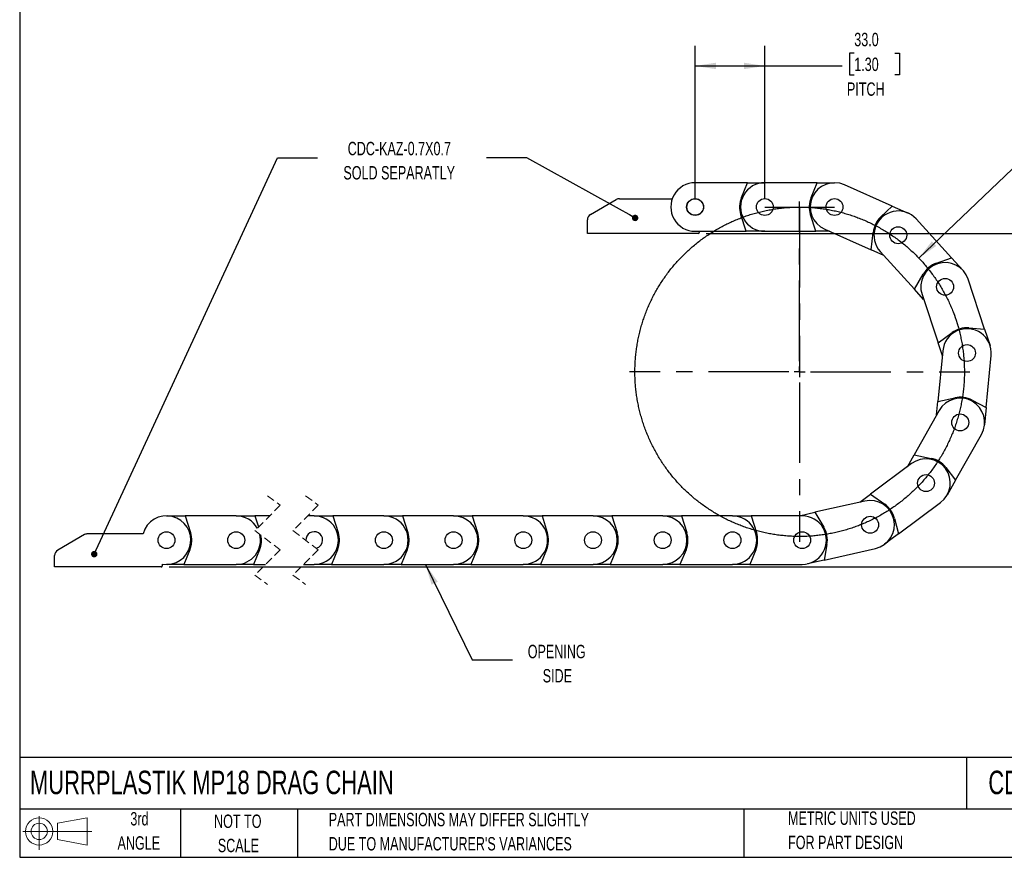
# Model space of a CAD drawing. Header units: millimetres. Extents: x 19 to 819, y 19 to 629.
# Tile 1 of 8: x 19 to 485, y 19 to 416. Entities that reach past the tile are written whole.
import ezdxf

# ---------------------------------------------------------------- set-up
doc = ezdxf.new("R2010")
doc.units = ezdxf.units.MM
doc.header["$LTSCALE"] = 3
doc.linetypes.add('CENTERX2', pattern=[20.32, 12.7, -2.54, 2.54, -2.54])
doc.linetypes.add('HIDDEN', pattern=[1.905, 1.27, -0.635])
doc.layers.add('CENTER', color=40, linetype='CENTERX2')
doc.layers.add('SLD-DEFPOINTS', color=7, linetype='Continuous')
doc.layers.add('DIMENSIONS', color=140, linetype='Continuous', lineweight=25)
doc.layers.add('TEXT', color=140, linetype='Continuous', lineweight=25)
doc.styles.add('SLDTEXTSTYLE0', font='TXT', dxfattribs={"width": 0.7})
doc.dimstyles.new('SLDDIMSTYLE0', dxfattribs={"dimtxt": 6.474023, "dimasz": 9.906, "dimexe": 0, "dimexo": 0.0625, "dimgap": 1.618506, "dimtad": 0, "dimtih": 1, "dimtoh": 1, "dimrnd": 1e-09, "dimzin": 4, "dimdsep": 46, "dimtxsty": 'SLDTEXTSTYLE0', "dimsah": 1, "dimcen": 0, "dimadec": 0, "dimazin": 1, "dimtfac": 1, "dimtofl": 0, "dimtmove": 0, "dimatfit": 3, "dimfxl": 0, "dimfrac": 2, "dimtolj": 1, "dimtzin": 12, "dimarcsym": 0})
doc.dimstyles.new('SLDDIMSTYLE1', dxfattribs={"dimtxt": 6.474023, "dimasz": 9.906, "dimexe": 0, "dimexo": 0.0625, "dimgap": 1.618506, "dimtad": 0, "dimtih": 1, "dimtoh": 1, "dimrnd": 1e-09, "dimzin": 4, "dimdsep": 46, "dimtxsty": 'SLDTEXTSTYLE0', "dimsah": 1, "dimcen": 0.09, "dimadec": 0, "dimazin": 1, "dimtfac": 1, "dimtofl": 0, "dimtmove": 0, "dimatfit": 3, "dimfxl": 0, "dimfrac": 2, "dimtolj": 1, "dimtzin": 12, "dimarcsym": 0})
doc.dimstyles.new('SLDDIMSTYLE2', dxfattribs={"dimtxt": 0.18, "dimasz": 3.048, "dimexe": 0, "dimexo": 0.0625, "dimgap": 0, "dimtad": 0, "dimtih": 1, "dimtoh": 1, "dimdec": 0, "dimrnd": 1e-09, "dimzin": 0, "dimdsep": 46, "dimtxsty": 'Standard', "dimblk1": 'DOT', "dimblk2": 'DOT', "dimsah": 1, "dimcen": 0.09, "dimadec": 0, "dimazin": 0, "dimtfac": 3.048, "dimtdec": 0, "dimtofl": 0, "dimtmove": 0, "dimatfit": 3, "dimldrblk": 'DOT', "dimfxl": 0, "dimfrac": 2, "dimtolj": 1, "dimtzin": 0, "dimarcsym": 0})
doc.dimstyles.new('SLDDIMSTYLE3', dxfattribs={"dimtxt": 0.18, "dimasz": 9.906, "dimexe": 0, "dimexo": 0.0625, "dimgap": 0, "dimtad": 0, "dimtih": 1, "dimtoh": 1, "dimdec": 0, "dimrnd": 1e-09, "dimzin": 0, "dimdsep": 46, "dimtxsty": 'Standard', "dimsah": 1, "dimcen": 0.09, "dimadec": 0, "dimazin": 0, "dimtfac": 9.906, "dimtdec": 0, "dimtofl": 0, "dimtmove": 0, "dimatfit": 3, "dimfxl": 0, "dimfrac": 2, "dimtolj": 1, "dimtzin": 0, "dimarcsym": 0})

# ---------------------------------------------------------------- blocks, each defined once
blk = doc.blocks.new('Block11')
at = {"color": 7, "linetype": 'Continuous', "lineweight": 18}
for p, q in [((7.77, 15.93), (7.77, 0)), ((16.44, 12.5), (30.53, 15.1)), ((30.53, 15.1), (30.53, 2.19)), ((16.44, 4.79), (16.44, 12.5)), ((0, 8.65), (32.62, 8.65)), ((16.44, 4.79), (30.53, 2.19))]:
    blk.add_line(p, q, dxfattribs=at)
for radius in [6.45, 3.86]:
    blk.add_circle((7.77, 8.65), radius, dxfattribs=at)
blk = doc.blocks.new('Block12')
at = {"layer": 'SLD-DEFPOINTS'}
blk.add_blockref('Block11', (0, 0), dxfattribs=at)
blk = doc.blocks.new('SW_BROKEN_VIEW_0')
at = {"color": 0, "linetype": 'CENTERX2'}
for p, q in [((0, 0), (33, 0)), ((16.5, 0), (16.5, -78))]:
    blk.add_line(p, q, dxfattribs=at)
at = {"color": 0}
blk.add_open_spline([(91.09, -55.2), (90.28, -52.69), (89.38, -50.21), (88.4, -47.77), (87.34, -45.35), (86.2, -42.98), (84.97, -40.65), (83.67, -38.36), (82.3, -36.11), (80.84, -33.91), (79.32, -31.76), (77.72, -29.67), (76.05, -27.63), (74.32, -25.64), (72.52, -23.72), (70.65, -21.86), (68.72, -20.06), (66.74, -18.33), (64.69, -16.67), (62.6, -15.08), (60.44, -13.56), (58.24, -12.11), (55.99, -10.74), (53.7, -9.44), (51.36, -8.22), (48.99, -7.09), (46.57, -6.03), (44.12, -5.06), (41.65, -4.16), (39.14, -3.36), (36.6, -2.64), (34.05, -2), (31.47, -1.45), (28.88, -0.99), (26.27, -0.61), (23.65, -0.33), (21.02, -0.13), (18.39, -0.02), (15.75, 0), (13.12, -0.07), (10.49, -0.23), (7.87, -0.48), (5.25, -0.82), (2.65, -1.24), (0.07, -1.75), (-2.5, -2.35), (-5.04, -3.03), (-7.56, -3.8), (-10.05, -4.66), (-12.52, -5.6), (-14.94, -6.62), (-17.34, -7.72), (-19.69, -8.9), (-22, -10.17), (-24.27, -11.51), (-26.5, -12.92), (-28.67, -14.41), (-30.79, -15.97), (-32.86, -17.6), (-34.87, -19.31), (-36.82, -21.07), (-38.72, -22.91), (-40.55, -24.8), (-42.31, -26.76), (-44.01, -28.78), (-45.63, -30.85), (-47.19, -32.97), (-48.68, -35.15), (-50.09, -37.38), (-51.42, -39.65), (-52.68, -41.96), (-53.85, -44.32), (-54.95, -46.72), (-55.97, -49.15), (-56.9, -51.61), (-57.75, -54.11), (-58.51, -56.63), (-59.19, -59.17), (-59.79, -61.74), (-60.29, -64.33), (-60.71, -66.93), (-61.04, -69.54), (-61.28, -72.16), (-61.43, -74.8), (-61.5, -77.43), (-61.47, -80.06), (-61.36, -82.7), (-61.16, -85.32), (-60.86, -87.94), (-60.48, -90.55), (-60.02, -93.14), (-59.46, -95.72), (-58.82, -98.27), (-58.09, -100.8), (-57.28, -103.31), (-56.38, -105.79), (-55.4, -108.23), (-54.34, -110.65), (-53.2, -113.02), (-51.97, -115.35), (-50.67, -117.64), (-49.3, -119.89), (-47.84, -122.09), (-46.32, -124.24), (-44.72, -126.33), (-43.05, -128.37), (-41.32, -130.36), (-39.52, -132.28), (-37.65, -134.14), (-35.72, -135.94), (-33.74, -137.67), (-31.69, -139.33), (-29.6, -140.92), (-27.44, -142.44), (-25.24, -143.89), (-22.99, -145.26), (-20.7, -146.56), (-18.36, -147.78), (-15.99, -148.91), (-13.57, -149.97), (-11.12, -150.94), (-8.65, -151.84), (-6.14, -152.64), (-3.6, -153.36), (-1.05, -154), (1.53, -154.55), (4.12, -155.01), (6.73, -155.39), (9.35, -155.67), (11.98, -155.87), (14.61, -155.98), (17.25, -156), (19.88, -155.93), (22.51, -155.77), (25.13, -155.52), (27.75, -155.18), (30.35, -154.76), (32.93, -154.25), (35.5, -153.65), (38.04, -152.97), (40.56, -152.2), (43.05, -151.34), (45.52, -150.4), (47.94, -149.38), (50.34, -148.28), (52.69, -147.1), (55, -145.83), (57.27, -144.49), (59.5, -143.08), (61.67, -141.59), (63.79, -140.03), (65.86, -138.4), (67.87, -136.69), (69.82, -134.93), (71.72, -133.09), (73.55, -131.2), (75.31, -129.24), (77.01, -127.22), (78.63, -125.15), (80.19, -123.03), (81.68, -120.85), (83.09, -118.62), (84.42, -116.35), (85.68, -114.04), (86.85, -111.68), (87.95, -109.28), (88.97, -106.85), (89.9, -104.39), (90.75, -101.89), (91.51, -99.37), (92.19, -96.83), (92.79, -94.26), (93.29, -91.67), (93.71, -89.07), (94.04, -86.46), (94.28, -83.84), (94.43, -81.2), (94.5, -78.57), (94.47, -75.94), (94.36, -73.3), (94.16, -70.68), (93.86, -68.06), (93.48, -65.45), (93.02, -62.86), (92.46, -60.28), (91.82, -57.73), (91.09, -55.2), (91.34, -56.04), (91.09, -55.2)], degree=3, knots=[0, 0, 0, 0, 0.005376, 0.010753, 0.016129, 0.021505, 0.026882, 0.032258, 0.037634, 0.043011, 0.048387, 0.053763, 0.05914, 0.064516, 0.069892, 0.075269, 0.080645, 0.086021, 0.091398, 0.096774, 0.10215, 0.107527, 0.112903, 0.118279, 0.123656, 0.129032, 0.134408, 0.139785, 0.145161, 0.150537, 0.155914, 0.16129, 0.166667, 0.172043, 0.177419, 0.182796, 0.188172, 0.193548, 0.198925, 0.204301, 0.209677, 0.215054, 0.22043, 0.225806, 0.231183, 0.236559, 0.241935, 0.247312, 0.252688, 0.258064, 0.263441, 0.268817, 0.274193, 0.27957, 0.284946, 0.290322, 0.295699, 0.301075, 0.306451, 0.311828, 0.317204, 0.322581, 0.327957, 0.333333, 0.33871, 0.344086, 0.349462, 0.354839, 0.360215, 0.365591, 0.370968, 0.376344, 0.38172, 0.387097, 0.392473, 0.397849, 0.403226, 0.408602, 0.413978, 0.419355, 0.424731, 0.430107, 0.435484, 0.44086, 0.446236, 0.451613, 0.456989, 0.462365, 0.467742, 0.473118, 0.478495, 0.483871, 0.489247, 0.494624, 0.5, 0.505376, 0.510753, 0.516129, 0.521505, 0.526882, 0.532258, 0.537634, 0.543011, 0.548387, 0.553763, 0.55914, 0.564516, 0.569892, 0.575269, 0.580645, 0.586021, 0.591398, 0.596774, 0.60215, 0.607527, 0.612903, 0.618279, 0.623656, 0.629032, 0.634409, 0.639785, 0.645161, 0.650538, 0.655914, 0.66129, 0.666667, 0.672043, 0.677419, 0.682796, 0.688172, 0.693548, 0.698925, 0.704301, 0.709677, 0.715054, 0.72043, 0.725806, 0.731183, 0.736559, 0.741935, 0.747312, 0.752688, 0.758064, 0.763441, 0.768817, 0.774193, 0.77957, 0.784946, 0.790323, 0.795699, 0.801075, 0.806452, 0.811828, 0.817204, 0.822581, 0.827957, 0.833333, 0.83871, 0.844086, 0.849462, 0.854839, 0.860215, 0.865591, 0.870968, 0.876344, 0.88172, 0.887097, 0.892473, 0.897849, 0.903226, 0.908602, 0.913978, 0.919355, 0.924731, 0.930108, 0.935484, 0.94086, 0.946237, 0.951613, 0.956989, 0.962366, 0.967742, 0.973118, 0.978495, 0.983871, 0.989247, 0.994624, 1, 1, 1, 1], dxfattribs=at)
blk = doc.blocks.new('_D')
at = {"layer": 'DIMENSIONS'}
for p, q in [((545.15, 367.7), (542.98, 367.7)), ((542.98, 367.7), (542.98, 357.41)), ((564.39, 367.7), (566.57, 367.7)), ((566.57, 367.7), (566.57, 357.41)), ((444.74, 302.76), (502.96, 358.3)), ((502.96, 358.3), (519.63, 358.3)), ((542.98, 357.41), (545.15, 357.41)), ((566.57, 357.41), (564.39, 357.41))]:
    blk.add_line(p, q, dxfattribs=at)
blk.add_solid([(444.74, 302.76), (452.96, 308.5), (450.86, 310.7)], dxfattribs=at)
at = {"layer": 'DIMENSIONS', "char_height": 6.35, "attachment_point": 1, "style": 'SLDTEXTSTYLE0'}
for s, insert in [('R78.0', (542.21, 377.34)), ('3.07', (545.15, 365.6)), ('BEND RADIUS', (524.39, 353.86))]:
    blk.add_mtext(s, dxfattribs=dict(at, insert=insert))
blk = doc.blocks.new('_D_1')
at = {"layer": 'DIMENSIONS'}
for p, q in [((338.8, 330.73), (338.8, 403.24)), ((371.8, 330.73), (371.8, 403.24)), ((414.15, 399.77), (411.97, 399.77)), ((411.97, 399.77), (411.97, 389.48)), ((433.39, 399.77), (435.56, 399.77)), ((435.56, 399.77), (435.56, 389.48)), ((338.8, 393.71), (371.8, 393.71)), ((371.8, 393.71), (408.35, 393.71)), ((411.97, 389.48), (414.15, 389.48)), ((435.56, 389.48), (433.39, 389.48))]:
    blk.add_line(p, q, dxfattribs=at)
for points in [[(338.8, 393.71), (348.71, 392.19), (348.71, 395.24)], [(371.8, 393.71), (361.89, 395.24), (361.89, 392.19)]]:
    blk.add_solid(points, dxfattribs=at)
at = {"layer": 'DIMENSIONS', "char_height": 6.35, "attachment_point": 1, "style": 'SLDTEXTSTYLE0'}
for s, insert in [('33.0', (414.15, 409.4)), ('1.30', (414.15, 397.66)), ('PITCH', (410.68, 385.93))]:
    blk.add_mtext(s, dxfattribs=dict(at, insert=insert))
blk = doc.blocks.new('_D_2')
at = {"layer": 'DIMENSIONS'}
for p, q in [((344.11, 314.32), (548.69, 314.32)), ((539.16, 314.32), (539.16, 243.3)), ((529.54, 231.56), (527.37, 231.56)), ((527.37, 231.56), (527.37, 221.27)), ((548.78, 231.56), (550.96, 231.56)), ((550.96, 231.56), (550.96, 221.27)), ((527.37, 221.27), (529.54, 221.27)), ((539.16, 156.61), (539.16, 219.82)), ((550.96, 221.27), (548.78, 221.27)), ((89.88, 156.61), (548.69, 156.61))]:
    blk.add_line(p, q, dxfattribs=at)
for points in [[(539.16, 314.32), (537.64, 304.42), (540.69, 304.42)], [(539.16, 156.61), (540.69, 166.51), (537.64, 166.51)]]:
    blk.add_solid(points, dxfattribs=at)
at = {"layer": 'DIMENSIONS', "char_height": 6.35, "attachment_point": 1, "style": 'SLDTEXTSTYLE0'}
for s, insert in [('156.0', (526.85, 241.2)), ('6.14', (529.54, 229.46))]:
    blk.add_mtext(s, dxfattribs=dict(at, insert=insert))
blk = doc.blocks.new('_Dot')
at = {"color": 0, "linetype": 'ByBlock', "lineweight": -2}
blk.add_line((-0.5, 0), (-1, 0), dxfattribs=at)
at = {"color": 0, "linetype": 'ByBlock', "const_width": 0.5}
blk.add_lwpolyline([(-0.25, 0, 1), (0.25, 0, 1)], format="xyb", close=True, dxfattribs=at)
blk = doc.blocks.new('SW_CENTERMARKSYMBOL_0')
at = {"layer": 'CENTER', "color": 0}
for p, q in [((0, 5.08), (0, 80.54)), ((-5.08, 0), (-80.54, 0)), ((0, 0), (-2.54, 0)), ((0, 0), (0, 2.54)), ((0, 0), (0, -2.54)), ((0, 0), (2.54, 0)), ((5.08, 0), (80.54, 0)), ((0, -5.08), (0, -80.54))]:
    blk.add_line(p, q, dxfattribs=at)

msp = doc.modelspace()

# ---------------------------------------------------------------- linework, layer by layer
for p, q in [((363.63, 338.423), (338.801, 338.423)), ((360.761, 331.496), (363.63, 338.423)), ((363.63, 338.423), (371.801, 338.423)), ((396.63, 338.423), (371.801, 338.423)), ((393.761, 331.496), (396.63, 338.423)), ((396.63, 338.423), (404.801, 338.423)), ((432.16, 327.383), (409.458, 337.437)), ((289.301, 323.421), (301.498, 330.462)), ((302.998, 330.864), (327.998, 330.864)), ((360.5, 329.055), (360.057, 329.133)), ((393.5, 329.055), (393.057, 329.133)), ((426.731, 322.211), (432.16, 327.383)), ((432.16, 327.383), (439.631, 324.074)), ((360.504, 324.769), (360.062, 324.688)), ((362.942, 315.423), (360.423, 323.27)), ((393.504, 324.769), (393.062, 324.688)), ((395.942, 315.423), (393.423, 323.27)), ((287.801, 314.323), (287.801, 320.823)), ((425.505, 320.085), (425.131, 320.336)), ((460.176, 302.901), (443.49, 321.287)), ((340.301, 314.323), (287.801, 314.323)), ((338.801, 315.423), (362.942, 315.423)), ((340.801, 315.423), (340.801, 314.823)), ((371.801, 315.423), (362.942, 315.423)), ((371.801, 315.423), (395.942, 315.423)), ((402.368, 315.423), (395.942, 315.423)), ((400.144, 316.408), (422.217, 306.632)), ((422.217, 306.632), (423.091, 314.826)), ((423.773, 316.165), (423.336, 316.27)), ((428.093, 304.029), (422.217, 306.632)), ((426.458, 305.831), (442.681, 287.953)), ((451.136, 298.923), (450.896, 299.304)), ((453.118, 300.37), (460.176, 302.901)), ((460.176, 302.901), (465.667, 296.85)), ((442.681, 287.953), (446.799, 295.092)), ((447.965, 296.04), (447.607, 296.313)), ((475.877, 269.171), (468.067, 292.739)), ((447, 283.195), (442.681, 287.953)), ((446.235, 285.504), (453.829, 262.588)), ((453.829, 262.588), (460.485, 267.448)), ((461.934, 267.843), (461.718, 268.237)), ((466.001, 269.194), (465.936, 269.64)), ((468.4, 269.715), (475.877, 269.171)), ((475.877, 269.171), (478.448, 261.414)), ((455.85, 256.488), (453.829, 262.588)), ((456.086, 258.91), (453.749, 234.882)), ((476.575, 231.972), (478.978, 256.684)), ((453.127, 228.486), (453.749, 234.882)), ((453.749, 234.882), (461.803, 236.63)), ((463.288, 236.404), (463.25, 236.852)), ((467.554, 235.993), (467.675, 236.426)), ((469.958, 235.498), (476.575, 231.972)), ((454.323, 230.604), (442.457, 209.581)), ((476.575, 231.972), (475.784, 223.839)), ((462.149, 197.677), (474.353, 219.299)), ((441.249, 205.437), (421.886, 191.02)), ((439.298, 203.985), (442.457, 209.581)), ((442.457, 209.581), (450.529, 207.918)), ((451.795, 207.11), (451.941, 207.535)), ((455.529, 205.006), (455.815, 205.354)), ((457.527, 203.58), (462.149, 197.677)), ((462.149, 197.677), (458.132, 190.561)), ((419.104, 187.721), (395.561, 182.38)), ((416.732, 187.183), (421.886, 191.02)), ((421.886, 191.02), (428.593, 186.231)), ((435.07, 172.162), (454.985, 186.989)), ((388.178, 180.705), (395.561, 182.38)), ((395.561, 182.38), (399.754, 175.285)), ((429.423, 184.979), (429.73, 185.309)), ((88.574, 180.705), (97.432, 180.705)), ((97.432, 180.705), (99.952, 172.858)), ((121.574, 180.705), (97.432, 180.705)), ((121.574, 180.705), (130.432, 180.705)), ((130.432, 180.705), (132.122, 175.441)), ((137.386, 180.705), (130.432, 180.705)), ((158.466, 180.705), (155.386, 180.705)), ((158.466, 180.705), (167.325, 180.705)), ((191.466, 180.705), (167.325, 180.705)), ((167.325, 180.705), (169.844, 172.858)), ((191.466, 180.705), (200.325, 180.705)), ((224.466, 180.705), (200.325, 180.705)), ((200.325, 180.705), (202.844, 172.858)), ((224.466, 180.705), (233.325, 180.705)), ((257.466, 180.705), (233.325, 180.705)), ((233.325, 180.705), (235.844, 172.858)), ((257.466, 180.705), (266.325, 180.705)), ((290.466, 180.705), (266.325, 180.705)), ((266.325, 180.705), (268.844, 172.858)), ((290.466, 180.705), (299.325, 180.705)), ((299.325, 180.705), (301.844, 172.858)), ((323.466, 180.705), (299.325, 180.705)), ((323.466, 180.705), (332.325, 180.705)), ((332.325, 180.705), (334.844, 172.858)), ((356.466, 180.705), (332.325, 180.705)), ((356.466, 180.705), (365.325, 180.705)), ((389.466, 180.705), (365.325, 180.705)), ((365.325, 180.705), (367.844, 172.858)), ((431.986, 181.544), (432.388, 181.746)), ((433.235, 179.431), (435.07, 172.162)), ((400.006, 173.804), (400.42, 173.981)), ((49.776, 171.805), (37.074, 164.471)), ((77.472, 172.207), (51.276, 172.207)), ((99.87, 171.358), (100.313, 171.44)), ((132.87, 171.358), (133.313, 171.44)), ((169.763, 171.358), (170.205, 171.44)), ((202.763, 171.358), (203.205, 171.44)), ((235.763, 171.358), (236.205, 171.44)), ((268.763, 171.358), (269.205, 171.44)), ((301.763, 171.358), (302.205, 171.44)), ((334.763, 171.358), (335.205, 171.44)), ((367.763, 171.358), (368.205, 171.44)), ((400.958, 169.625), (401.408, 169.647)), ((435.07, 172.162), (428.516, 167.282)), ((99.614, 164.632), (96.745, 157.705)), ((99.874, 167.073), (100.317, 166.994)), ((132.614, 164.632), (129.745, 157.705)), ((132.874, 167.073), (133.317, 166.994)), ((169.506, 164.632), (166.637, 157.705)), ((169.767, 167.073), (170.21, 166.994)), ((202.506, 164.632), (199.637, 157.705)), ((202.767, 167.073), (203.21, 166.994)), ((235.506, 164.632), (232.637, 157.705)), ((235.767, 167.073), (236.21, 166.994)), ((268.506, 164.632), (265.637, 157.705)), ((268.767, 167.073), (269.21, 166.994)), ((301.506, 164.632), (298.637, 157.705)), ((301.767, 167.073), (302.21, 166.994)), ((334.506, 164.632), (331.637, 157.705)), ((334.767, 167.073), (335.21, 166.994)), ((367.506, 164.632), (364.637, 157.705)), ((367.767, 167.073), (368.21, 166.994)), ((401.245, 167.188), (399.979, 159.798)), ((399.979, 159.798), (424.193, 165.291)), ((35.574, 156.605), (35.574, 161.873)), ((399.979, 159.798), (392.01, 157.99)), ((86.074, 156.605), (35.574, 156.605)), ((86.574, 157.88), (86.574, 157.105)), ((96.745, 157.705), (88.574, 157.705)), ((96.745, 157.705), (121.574, 157.705)), ((129.745, 157.705), (121.574, 157.705)), ((129.745, 157.705), (135.411, 157.705)), ((153.411, 157.705), (158.466, 157.705)), ((166.637, 157.705), (158.466, 157.705)), ((166.637, 157.705), (191.466, 157.705)), ((199.637, 157.705), (191.466, 157.705)), ((199.637, 157.705), (224.466, 157.705)), ((232.637, 157.705), (224.466, 157.705)), ((232.637, 157.705), (257.466, 157.705)), ((265.637, 157.705), (257.466, 157.705)), ((265.637, 157.705), (290.466, 157.705)), ((298.637, 157.705), (290.466, 157.705)), ((298.637, 157.705), (323.466, 157.705)), ((331.637, 157.705), (323.466, 157.705)), ((331.637, 157.705), (356.466, 157.705)), ((364.637, 157.705), (356.466, 157.705)), ((364.637, 157.705), (389.466, 157.705))]:
    msp.add_line(p, q)
at = {"color": 7, "linetype": 'HIDDEN', "lineweight": 18}
for p, q in [((136.399, 190.23), (142.399, 185.718)), ((154.399, 190.23), (160.399, 185.718)), ((142.399, 185.718), (130.399, 173.718)), ((160.399, 185.718), (148.399, 173.718)), ((130.399, 173.718), (142.399, 164.693)), ((148.399, 173.718), (160.399, 164.693)), ((142.399, 164.693), (130.399, 152.693)), ((160.399, 164.693), (148.399, 152.693)), ((130.399, 152.693), (136.399, 148.18)), ((148.399, 152.693), (154.399, 148.18))]:
    msp.add_line(p, q, dxfattribs=at)
for centre, radius in [((338.801, 326.923), 4), ((338.801, 326.923), 3.9), ((371.801, 326.923), 4), ((404.801, 326.923), 4), ((404.801, 326.923), 4), ((434.974, 313.559), 4), ((434.974, 313.559), 4), ((457.151, 289.121), 4), ((457.151, 289.121), 4), ((467.532, 257.797), 4), ((467.532, 257.797), 4), ((464.338, 224.952), 4), ((464.338, 224.952), 4), ((448.117, 196.213), 4), ((448.117, 196.213), 4), ((421.648, 176.506), 4), ((421.648, 176.506), 4), ((88.574, 169.205), 4), ((121.574, 169.205), 4), ((191.466, 169.205), 4), ((224.466, 169.205), 4), ((257.466, 169.205), 4), ((290.466, 169.205), 4), ((323.466, 169.205), 4), ((356.466, 169.205), 4), ((389.466, 169.205), 4), ((389.466, 169.205), 4)]:
    msp.add_circle(centre, radius)
for centre, radius, start, end in [((338.801, 326.923), 11.5, 89.99999, 270.00001), ((371.801, 326.923), 11.5, 89.99999, 270.00001), ((404.801, 326.923), 11.5, 66.11176, 246.11158), ((371.801, 326.923), 11.95, 157.50008, 197.80013), ((404.801, 326.923), 11.95, 157.50028, 197.79952), ((302.998, 327.864), 3, 90, 119.99993), ((290.801, 320.823), 3, 119.9998, 179.99987), ((434.974, 313.559), 11.95, 133.61189, 173.9115), ((434.974, 313.559), 11.5, 42.22324, 222.22338), ((340.301, 314.823), 0.5, 270.00152, 359.99933), ((457.151, 289.121), 11.5, 18.33499, 198.33484), ((457.151, 289.122), 11.95, 109.72318, 150.02344), ((467.532, 257.797), 11.5, 354.44652, 174.44664), ((467.532, 257.797), 11.95, 85.83483, 126.13499), ((464.338, 224.952), 11.5, 330.55832, 150.55817), ((464.338, 224.952), 11.95, 61.94658, 102.24658), ((448.117, 196.213), 11.5, 306.66991, 126.66985), ((448.117, 196.214), 11.95, 38.05798, 78.35841), ((421.648, 176.506), 11.5, 282.78151, 102.78142), ((421.648, 176.506), 11.95, 14.17014, 54.46957), ((88.574, 169.205), 11.5, 259.98463, 164.86927), ((121.618, 169.36), 11.345, 28.99678, 90.22299), ((158.466, 169.205), 11.5, 269.99999, 90.00001), ((191.466, 169.205), 11.5, 269.99999, 90.00001), ((224.466, 169.205), 11.5, 270.00006, 89.99994), ((257.466, 169.205), 11.5, 269.99999, 90.00001), ((290.466, 169.205), 11.5, 270.00006, 89.99994), ((323.466, 169.205), 11.5, 270.00014, 89.99986), ((356.466, 169.205), 11.5, 269.99999, 90.00001), ((389.466, 169.205), 11.5, 269.99999, 90.00001), ((88.574, 169.205), 11.95, 337.50008, 17.80013), ((158.488, 169.232), 3.978, 359.60978, 181.6058), ((158.466, 169.205), 11.95, 337.49998, 17.80002), ((191.466, 169.205), 11.95, 337.49978, 17.80022), ((224.466, 169.205), 11.95, 337.50018, 17.79982), ((257.466, 169.205), 11.95, 337.49978, 17.80022), ((290.466, 169.205), 11.95, 337.50018, 17.79982), ((323.466, 169.205), 11.95, 337.50008, 17.80013), ((356.466, 169.205), 11.95, 337.50008, 17.80013), ((389.466, 169.205), 11.95, 350.28153, 30.58159), ((51.276, 169.207), 3, 90.00052, 119.99965), ((121.592, 169.167), 11.463, 269.90661, 14.22377), ((121.705, 169.176), 11.818, 337.38599, 11.58332), ((158.559, 169.176), 3.907, 283.69309, 0.42101), ((38.574, 161.873), 3, 120.00015, 180.00051), ((86.074, 157.105), 0.5, 270.00006, 0.00079)]:
    msp.add_arc(centre, radius, start, end)
at = {"layer": 'TEXT'}
for p, q in [((19.05, 628.65), (19.05, 19.05)), ((819.15, 66.378), (19.05, 66.378)), ((467.277, 66.378), (467.277, 41.91)), ((819.15, 41.91), (19.05, 41.91)), ((95.25, 41.91), (95.25, 19.05)), ((150.635, 41.91), (150.635, 19.05)), ((361.939, 41.91), (361.939, 19.05)), ((19.05, 19.05), (819.15, 19.05))]:
    msp.add_line(p, q, dxfattribs=at)

# ---------------------------------------------------------------- block references
at = {"color": 7, "linetype": 'Continuous'}
msp.add_blockref('SW_BROKEN_VIEW_0', (371.801, 326.923), dxfattribs=at)
at = {"layer": 'CENTER'}
msp.add_blockref('SW_CENTERMARKSYMBOL_0', (388.301, 248.923), dxfattribs=at)
at = {"layer": 'SLD-DEFPOINTS'}
msp.add_blockref('Block12', (20.514, 22.662), dxfattribs=at)

# ---------------------------------------------------------------- texts
at = {"layer": 'TEXT', "style": 'SLDTEXTSTYLE0'}
for s, insert, char_height, attachment_point in [('CDC-KAZ-0.7X0.7', (198.773, 357.779), 6.35, 2), ('SOLD SEPARATLY', (198.72, 346.312), 6.35, 2), ('OPENING', (273.275, 119.648), 6.35, 2), ('SIDE', (273.595, 108.181), 6.35, 2), ('MURRPLASTIK MP18 DRAG CHAIN', (23.897, 60.056), 11.1125, 1), ('CDC-0.7X0.7R3.1T', (477.623, 60.056), 11.1125, 1), ('3rd', (75.74, 40.48), 6.35, 2), ('NOT TO', (122.305, 39.296), 6.35, 2), ('PART DIMENSIONS MAY DIFFER SLIGHTLY', (165.358, 40.102), 6.35, 1), ('METRIC UNITS USED', (382.813, 40.748), 6.35, 1), ('ANGLE', (75.447, 29.013), 6.35, 2), ("DUE TO MANUFACTURER'S VARIANCES", (165.358, 28.636), 6.35, 1), ('FOR PART DESIGN', (382.813, 29.281), 6.35, 1), ('SCALE', (122.594, 27.829), 6.35, 2)]:
    msp.add_mtext(s, dxfattribs=dict(at, insert=insert, char_height=char_height, attachment_point=attachment_point))

# ---------------------------------------------------------------- dimensions: what is measured, and where the dimension line sits
at = {"layer": 'DIMENSIONS'}
dim = msp.add_linear_dim(base=(371.801, 393.712), p1=(338.801, 326.923), p2=(371.801, 326.923), text='<>\\PPITCH', dimstyle='SLDDIMSTYLE1', dxfattribs=at)
dim.commit()
dim.dimension.update_dxf_attribs({"geometry": '_D_1', "text_midpoint": (423.767, 393.712), "dimtype": 160})
dim = msp.add_radius_dim(center=(388.301, 248.923), mpoint=(444.74, 302.761), text='<>\\PBEND RADIUS', dimstyle='SLDDIMSTYLE0', dxfattribs=at)
dim.commit()
dim.dimension.update_dxf_attribs({"geometry": '_D', "text_midpoint": (554.773, 361.646), "dimtype": 164})
dim = msp.add_linear_dim(base=(539.164, 156.605), p1=(340.301, 314.323), p2=(86.074, 156.605), angle=90, dimstyle='SLDDIMSTYLE1', dxfattribs=at)
dim.commit()
dim.dimension.update_dxf_attribs({"geometry": '_D_2', "text_midpoint": (539.164, 231.561), "dimtype": 160})

# ---------------------------------------------------------------- leaders
at = {"layer": 'TEXT'}
for points, dimstyle in [([(54.348, 162.58), (141.061, 350.151), (160.111, 350.151)], 'SLDDIMSTYLE2'), ([(310.412, 321.745), (259.16, 350.151), (240.11, 350.151)], 'SLDDIMSTYLE2'), ([(211.165, 157.705), (233.266, 112.541), (252.316, 112.541)], 'SLDDIMSTYLE3')]:
    msp.add_leader(points, dimstyle=dimstyle, dxfattribs=at)

doc.saveas('drawing.dxf')
